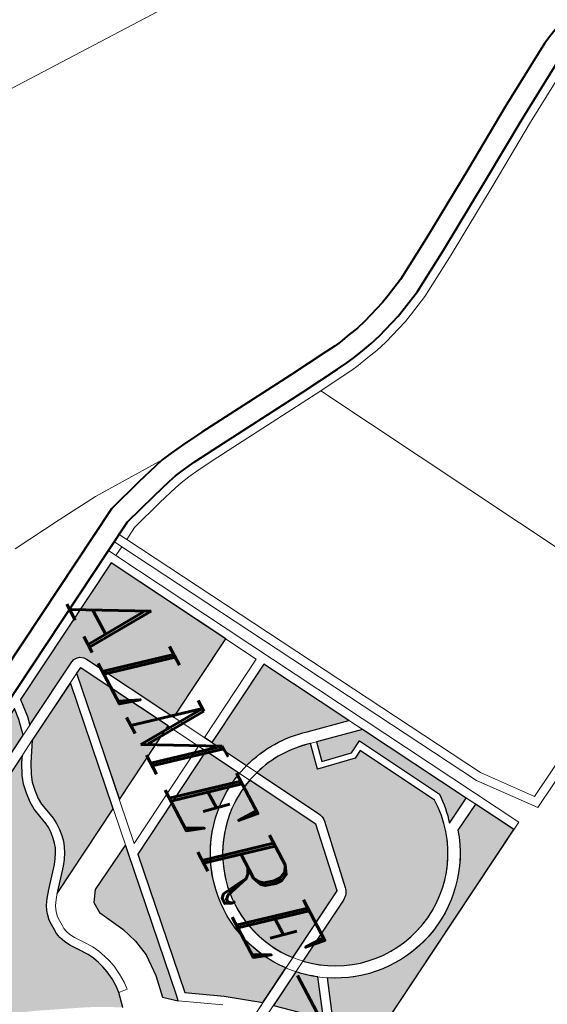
# Model space of a CAD drawing. Header units: metres. Extents: x 148691 to 149199, y 486355 to 486958.
# Tile 70 of 93: x 149116 to 149125, y 486534 to 486551. Entities that reach past the tile are written whole.
import ezdxf

# ---------------------------------------------------------------- set-up
doc = ezdxf.new("R2010")
doc.units = ezdxf.units.M
doc.header["$MEASUREMENT"] = 0
for name, color, linetype, lineweight in [('WVB-alg-onderhoek', 7, 'Continuous', 30), ('WVB-pen-brm-dik 018', 6, 'Continuous', 13), ('WVB-pen-dik 035', 1, 'Continuous', 40), ('WVB-raster-20%', 254, 'Continuous', 30), ('WVB-raster-60%', 253, 'Continuous', 30), ('WVB-tekst-dik 035', 1, 'Continuous', 40)]:
    doc.layers.add(name, color=color, linetype=linetype, lineweight=lineweight)
doc.styles.add('1 200   cursief   0.18', font='ITALICS.shx', dxfattribs={"height": 0.36})

# ---------------------------------------------------------------- blocks, each defined once
blk = doc.blocks.new('INZET')
at = {"layer": 'WVB-raster-20%', "ltscale": 0.5, "extrusion": (0, 0, -1)}
for points in [[(0.1370055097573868, -0.08241551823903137, 0.4902527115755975), (0.1346626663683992, -0.08863883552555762), (0.1332734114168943, -0.08915103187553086), (0.1327250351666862, -0.0886050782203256), (0.1321392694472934, -0.0880774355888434), (0.1361478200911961, -0.08074180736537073), (0.1364110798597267, -0.08088566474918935), (0.1375102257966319, -0.08148628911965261)], [(0.1383700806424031, -0.08240409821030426, 0.06831519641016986), (0.1373495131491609, -0.08255848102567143), (0.1378353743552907, -0.08166396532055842), (0.1415156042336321, -0.08367501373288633), (0.1418637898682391, -0.08524101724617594), (0.1411945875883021, -0.0853898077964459), (0.1409869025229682, -0.08437277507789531), (0.1412164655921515, -0.08395012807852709)], [(0.1396994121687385, -0.08630867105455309, 0.1709633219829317), (0.1393713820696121, -0.08625609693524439), (0.1370745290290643, -0.08667341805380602, 0.2265322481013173), (0.1367251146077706, -0.08692566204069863), (0.1355395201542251, -0.08909600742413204, -0.6680157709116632), (0.1382743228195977, -0.08263996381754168), (0.1409156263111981, -0.08407460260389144), (0.1407691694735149, -0.08434424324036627), (0.1410340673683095, -0.08564144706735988), (0.1419095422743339, -0.085446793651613), (0.1419126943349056, -0.08546097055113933, -0.136670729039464), (0.1418879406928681, -0.08749738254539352)], [(0.1422567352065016, -0.08769769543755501, 0.1420658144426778), (0.1423100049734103, -0.0853554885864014), (0.1419945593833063, -0.08393673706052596), (0.145014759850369, -0.08558711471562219), (0.1434926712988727, -0.0883676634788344), (0.1437557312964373, -0.08851188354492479)], [(0.1356039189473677, -0.08970820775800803, 0.5018418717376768), (0.1421363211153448, -0.08803058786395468), (0.1433293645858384, -0.08867859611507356), (0.141327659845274, -0.09232710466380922), (0.1364631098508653, -0.0931079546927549), (0.1357364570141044, -0.09199255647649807), (0.134931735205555, -0.09093869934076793)], [(0.1348338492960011, -0.08889546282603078, 0.04544727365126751), (0.135334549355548, -0.0894712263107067), (0.1346818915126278, -0.09066597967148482), (0.1335077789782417, -0.08938436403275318)]]:
    blk.add_hatch(color=256, dxfattribs=at).paths.add_polyline_path(points)
at = {"layer": 'WVB-raster-20%', "ltscale": 0.5}
for points in [[(-0.146869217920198, -0.0935224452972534), (-0.1471657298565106, -0.09345424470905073), (-0.147781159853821, -0.09339056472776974), (-0.1504275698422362, -0.0885449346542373), (-0.1463626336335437, -0.08632365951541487), (-0.1448418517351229, -0.08910181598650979), (-0.1479482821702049, -0.09078909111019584), (-0.1480337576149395, -0.09085014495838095), (-0.1481157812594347, -0.09097318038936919), (-0.1481315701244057, -0.09106791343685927), (-0.1481315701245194, -0.09116865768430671), (-0.148095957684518, -0.09127549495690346), (-0.1469238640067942, -0.09342312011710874)], [(-0.1417727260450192, -0.08783309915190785, 0.5117137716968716), (-0.1358045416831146, -0.08934095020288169), (-0.1358067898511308, -0.08933683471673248), (-0.1370974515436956, -0.0869741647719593), (-0.1394158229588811, -0.08655293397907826)], [(-0.1432447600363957, -0.0920193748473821), (-0.1476797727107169, -0.09130747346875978), (-0.1477737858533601, -0.0911352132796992), (-0.147781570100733, -0.09111186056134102), (-0.147781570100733, -0.09110283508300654), (-0.1477781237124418, -0.09109766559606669), (-0.1477623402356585, -0.09108639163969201), (-0.1446737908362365, -0.08940882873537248)], [(-0.1414210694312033, -0.09535088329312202), (-0.1414851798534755, -0.09530172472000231), (-0.1421401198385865, -0.09474087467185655), (-0.1423215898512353, -0.09461380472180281), (-0.1425264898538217, -0.09449352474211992), (-0.1426962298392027, -0.0944060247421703), (-0.1428814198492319, -0.09434429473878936), (-0.1430750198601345, -0.09430280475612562), (-0.1432923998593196, -0.0942756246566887), (-0.1435171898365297, -0.09426644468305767), (-0.1437321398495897, -0.09428514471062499), (-0.1440607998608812, -0.09435526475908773), (-0.1443314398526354, -0.09441210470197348), (-0.1445561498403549, -0.09441985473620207), (-0.1448554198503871, -0.09439153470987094), (-0.1451364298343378, -0.09433933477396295), (-0.1453748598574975, -0.09425732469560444), (-0.1457314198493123, -0.09407696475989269), (-0.1463828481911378, -0.09368038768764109), (-0.1466169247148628, -0.09325492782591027), (-0.1474980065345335, -0.09164052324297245), (-0.1430624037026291, -0.09235250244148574)], [(-0.1405722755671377, -0.09440333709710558), (-0.1409415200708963, -0.0941579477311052), (-0.1417986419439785, -0.09255535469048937), (-0.1415200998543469, -0.0926000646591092), (-0.1365106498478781, -0.09340415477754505), (-0.1363181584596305, -0.0934350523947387), (-0.1366683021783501, -0.093843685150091), (-0.1374257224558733, -0.0937042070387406), (-0.1381897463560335, -0.09367324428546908), (-0.1387691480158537, -0.09376497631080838), (-0.1393192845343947, -0.09395885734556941), (-0.1401860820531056, -0.09439031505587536)], [(-0.1436310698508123, -0.1009894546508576), (-0.1476065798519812, -0.09371022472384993), (-0.1472149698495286, -0.09375074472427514), (-0.1466753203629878, -0.09387487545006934), (-0.1446238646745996, -0.0976036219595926), (-0.1430021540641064, -0.1005791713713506), (-0.1429252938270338, -0.1007072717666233), (-0.1429981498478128, -0.1007287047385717), (-0.1434218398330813, -0.100895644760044)], [(-0.1391638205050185, -0.1005289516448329), (-0.1396445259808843, -0.1004982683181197), (-0.1398181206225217, -0.1004918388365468), (-0.1396982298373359, -0.09999186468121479), (-0.1402182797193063, -0.09989433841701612), (-0.1404769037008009, -0.09990609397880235), (-0.1408426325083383, -0.09992271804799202), (-0.1408093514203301, -0.1002222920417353), (-0.1411326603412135, -0.1002516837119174), (-0.1412112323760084, -0.1002626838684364), (-0.141246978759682, -0.09996476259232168), (-0.1415524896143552, -0.1000075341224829), (-0.1418640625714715, -0.1000554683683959), (-0.1421774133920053, -0.1001072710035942), (-0.1428028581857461, -0.1002134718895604), (-0.1443168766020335, -0.09743551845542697), (-0.1460923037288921, -0.0942084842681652), (-0.145877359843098, -0.09433934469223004), (-0.1454918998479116, -0.094534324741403), (-0.1452130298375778, -0.09463023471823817), (-0.1448970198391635, -0.09468893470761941), (-0.144565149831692, -0.09472033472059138), (-0.1442951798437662, -0.0947110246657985), (-0.143998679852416, -0.09464876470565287), (-0.1436876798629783, -0.09458240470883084), (-0.1435102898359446, -0.09456698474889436), (-0.1433171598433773, -0.09457486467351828), (-0.1431251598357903, -0.09459886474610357), (-0.1429605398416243, -0.09463415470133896), (-0.1428130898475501, -0.09468330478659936), (-0.1426712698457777, -0.09475640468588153), (-0.1424838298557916, -0.09486644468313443), (-0.1423241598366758, -0.09497823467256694), (-0.1416741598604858, -0.0955348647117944), (-0.1414304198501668, -0.09572175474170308), (-0.1412370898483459, -0.0958506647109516), (-0.141078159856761, -0.09592292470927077), (-0.1409194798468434, -0.09597581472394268), (-0.1407527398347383, -0.09600526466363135), (-0.1405844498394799, -0.09600993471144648), (-0.140381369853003, -0.0960055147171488), (-0.1402364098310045, -0.09599615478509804), (-0.1400605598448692, -0.09596196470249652), (-0.1398724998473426, -0.09588961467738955), (-0.1396791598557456, -0.09578347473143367), (-0.139421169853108, -0.09559979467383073), (-0.1391103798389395, -0.09538427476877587), (-0.138926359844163, -0.09529029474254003), (-0.1387113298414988, -0.09520913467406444), (-0.1385109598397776, -0.09514369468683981), (-0.1382998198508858, -0.09509190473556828), (-0.1380150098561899, -0.09505996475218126), (-0.1377314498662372, -0.09505186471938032), (-0.1374970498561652, -0.0950724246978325), (-0.1369891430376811, -0.09518841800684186), (-0.1372665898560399, -0.0956721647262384), (-0.1375540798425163, -0.09624153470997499), (-0.1379266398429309, -0.09708012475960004), (-0.1382694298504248, -0.09785723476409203), (-0.1384918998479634, -0.09844294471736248), (-0.138822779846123, -0.09940163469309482), (-0.1390738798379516, -0.100178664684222)]]:
    blk.add_hatch(color=256, dxfattribs=at).paths.add_polyline_path(points)
at = {"layer": 'WVB-pen-brm-dik 018'}
for p, q in [((-0.1661423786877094, -0.0337996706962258), (-0.1661423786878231, -0.09947578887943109)), ((-0.1569729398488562, -0.06911126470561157), (-0.1582152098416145, -0.06699616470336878)), ((-0.1582152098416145, -0.06699616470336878), (-0.1569729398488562, -0.06911126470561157)), ((-0.1591025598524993, -0.06745990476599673), (-0.1592541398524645, -0.06713121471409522)), ((-0.158481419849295, -0.06713528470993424), (-0.157231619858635, -0.06926319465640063)), ((-0.1578284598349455, -0.06962895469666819), (-0.1591025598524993, -0.06745990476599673)), ((-0.157231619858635, -0.06926319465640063), (-0.1559422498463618, -0.07136720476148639)), ((-0.155685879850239, -0.07121139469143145), (-0.1569729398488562, -0.06911126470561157)), ((-0.1569729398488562, -0.06911126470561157), (-0.155685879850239, -0.07121139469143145)), ((-0.1565404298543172, -0.07173076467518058), (-0.1578284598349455, -0.06962895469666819)), ((-0.1559422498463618, -0.07136720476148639), (-0.1545284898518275, -0.07371272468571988)), ((-0.1542698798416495, -0.07356063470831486), (-0.155685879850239, -0.07121139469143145)), ((-0.155685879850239, -0.07121139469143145), (-0.1542698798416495, -0.07356063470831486)), ((-0.155131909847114, -0.07406758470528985), (-0.1565404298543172, -0.07173076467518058)), ((-0.1403262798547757, -0.07309526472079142), (-0.1522673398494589, -0.07958874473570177)), ((-0.1522673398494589, -0.07958874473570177), (-0.1403262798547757, -0.07309526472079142)), ((-0.1534390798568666, -0.07500901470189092), (-0.1542698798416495, -0.07356063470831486)), ((-0.1542698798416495, -0.07356063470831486), (-0.1534390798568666, -0.07500901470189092)), ((-0.1545284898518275, -0.07371272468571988), (-0.1537065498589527, -0.07514565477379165)), ((-0.1543306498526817, -0.0754644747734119), (-0.155131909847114, -0.07406758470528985)), ((-0.1531387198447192, -0.07567481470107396), (-0.1534390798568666, -0.07500901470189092)), ((-0.1534390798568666, -0.07500901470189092), (-0.1531387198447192, -0.07567481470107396)), ((-0.1537065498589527, -0.07514565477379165), (-0.1534124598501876, -0.07579756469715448)), ((-0.1540511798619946, -0.07608398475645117), (-0.1543306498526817, -0.0754644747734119)), ((-0.1529969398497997, -0.07599287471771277), (-0.1531387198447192, -0.07567481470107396)), ((-0.1531387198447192, -0.07567481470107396), (-0.1529969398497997, -0.07599287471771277)), ((-0.1534124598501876, -0.07579756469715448), (-0.1532766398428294, -0.07610225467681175)), ((-0.1526941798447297, -0.07688775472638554), (-0.1529969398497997, -0.07599287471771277)), ((-0.1529969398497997, -0.07599287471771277), (-0.1526941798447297, -0.07688775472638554)), ((-0.1539292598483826, -0.07635747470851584), (-0.1540511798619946, -0.07608398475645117)), ((-0.1532766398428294, -0.07610225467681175), (-0.1529812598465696, -0.07697532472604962)), ((-0.1536510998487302, -0.07717964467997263), (-0.1539292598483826, -0.07635747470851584)), ((-0.1529812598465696, -0.07697532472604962), (-0.1528797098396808, -0.0773481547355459)), ((-0.1525875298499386, -0.07727932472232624), (-0.1526941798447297, -0.07688775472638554)), ((-0.1526941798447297, -0.07688775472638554), (-0.1525875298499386, -0.07727932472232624)), ((-0.1535614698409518, -0.07750875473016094), (-0.1536510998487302, -0.07717964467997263)), ((-0.1528797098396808, -0.0773481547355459), (-0.1528060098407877, -0.07771781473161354)), ((-0.152511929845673, -0.0776585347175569), (-0.1525875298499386, -0.07727932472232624)), ((-0.1525875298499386, -0.07727932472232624), (-0.152511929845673, -0.0776585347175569)), ((-0.1534922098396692, -0.07785613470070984), (-0.1535614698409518, -0.07750875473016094)), ((-0.1524266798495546, -0.07807678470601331), (-0.152511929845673, -0.0776585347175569)), ((-0.152511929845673, -0.0776585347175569), (-0.1524266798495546, -0.07807678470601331)), ((-0.1534127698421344, -0.07824592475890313), (-0.1534922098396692, -0.07785613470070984)), ((-0.1528060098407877, -0.07771781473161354), (-0.1527225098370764, -0.07812752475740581)), ((-0.1533841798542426, -0.07845068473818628), (-0.1534127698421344, -0.07824592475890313)), ((-0.1527225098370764, -0.07812752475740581), (-0.152688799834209, -0.07836898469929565)), ((-0.1523907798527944, -0.07833397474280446), (-0.1524266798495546, -0.07807678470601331)), ((-0.1524266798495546, -0.07807678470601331), (-0.1523907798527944, -0.07833397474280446)), ((-0.1523535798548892, -0.07872376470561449), (-0.1523907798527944, -0.07833397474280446)), ((-0.1523907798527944, -0.07833397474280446), (-0.1523535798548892, -0.07872376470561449)), ((-0.1533487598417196, -0.07882170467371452), (-0.1533841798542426, -0.07845068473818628)), ((-0.152688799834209, -0.07836898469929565), (-0.1526522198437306, -0.0787522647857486)), ((-0.1532076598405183, -0.08023710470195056), (-0.1533487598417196, -0.07882170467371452)), ((-0.1526522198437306, -0.0787522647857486), (-0.1525106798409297, -0.08017196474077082)), ((-0.1522673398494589, -0.07958874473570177), (-0.1523535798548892, -0.07872376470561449)), ((-0.1523535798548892, -0.07872376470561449), (-0.1522673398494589, -0.07958874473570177)), ((-0.15221197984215, -0.0801440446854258), (-0.1522673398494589, -0.07958874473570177)), ((-0.1522673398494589, -0.07958874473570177), (-0.15221197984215, -0.0801440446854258)), ((-0.1528979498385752, -0.08378661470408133), (-0.1532076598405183, -0.08023710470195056)), ((-0.1525106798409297, -0.08017196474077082), (-0.1522008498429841, -0.08372289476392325)), ((-0.1519020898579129, -0.08369558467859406), (-0.15221197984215, -0.0801440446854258)), ((-0.15221197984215, -0.0801440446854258), (-0.1519020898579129, -0.08369558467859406)), ((-0.1505713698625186, -0.08828163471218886), (-0.1362916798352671, -0.08047854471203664)), ((-0.1362916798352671, -0.08047854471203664), (-0.1505713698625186, -0.08828163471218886)), ((-0.1362916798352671, -0.08047854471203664), (-0.1319779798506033, -0.08837259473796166)), ((-0.1319779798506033, -0.08837259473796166), (-0.1362916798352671, -0.08047854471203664)), ((-0.145014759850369, -0.08558711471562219), (-0.1361478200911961, -0.08074180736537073)), ((-0.1364110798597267, -0.08088566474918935), (-0.145014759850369, -0.08558711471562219)), ((-0.1528235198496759, -0.0845655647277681), (-0.1528979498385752, -0.08378661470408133)), ((-0.1522008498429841, -0.08372289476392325), (-0.1521280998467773, -0.08448418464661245)), ((-0.1518300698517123, -0.08444931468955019), (-0.1519020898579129, -0.08369558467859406)), ((-0.1519020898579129, -0.08369558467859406), (-0.1518300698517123, -0.08444931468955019)), ((-0.1527599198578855, -0.08502443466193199), (-0.1528235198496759, -0.0845655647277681)), ((-0.1521280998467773, -0.08448418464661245), (-0.1520681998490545, -0.08491647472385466)), ((-0.1517717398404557, -0.08487020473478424), (-0.1518300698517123, -0.08444931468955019)), ((-0.1518300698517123, -0.08444931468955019), (-0.1517717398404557, -0.08487020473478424)), ((-0.1520681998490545, -0.08491647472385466), (-0.1520094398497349, -0.08525485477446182)), ((-0.151715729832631, -0.08519277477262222), (-0.1517717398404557, -0.08487020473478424)), ((-0.1517717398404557, -0.08487020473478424), (-0.151715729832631, -0.08519277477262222)), ((-0.1526947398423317, -0.08539981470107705), (-0.1527599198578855, -0.08502443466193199)), ((-0.1520094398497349, -0.08525485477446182), (-0.1519441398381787, -0.08551641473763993)), ((-0.1516530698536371, -0.08544374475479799), (-0.151715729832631, -0.08519277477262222)), ((-0.151715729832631, -0.08519277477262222), (-0.1516530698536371, -0.08544374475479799)), ((-0.1526503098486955, -0.08796402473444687), (-0.1526947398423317, -0.08539981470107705)), ((-0.1526192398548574, -0.08570145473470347), (-0.1526947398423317, -0.08539981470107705)), ((-0.1526947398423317, -0.08539981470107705), (-0.1526503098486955, -0.08796402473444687)), ((-0.1519441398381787, -0.08551641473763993), (-0.151750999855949, -0.0862215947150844)), ((-0.1516530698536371, -0.08544374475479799), (-0.1514627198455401, -0.08613847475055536)), ((-0.1514627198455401, -0.08613847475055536), (-0.1516530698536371, -0.08544374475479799)), ((-0.145014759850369, -0.08558711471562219), (-0.1434926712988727, -0.0883676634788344)), ((-0.1434926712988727, -0.0883676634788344), (-0.145014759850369, -0.08558711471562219)), ((-0.1524207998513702, -0.08642499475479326), (-0.1526192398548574, -0.08570145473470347)), ((-0.1452780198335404, -0.08573097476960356), (-0.1504275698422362, -0.0885449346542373)), ((-0.1504275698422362, -0.0885449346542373), (-0.1452780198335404, -0.08573097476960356)), ((-0.1452780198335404, -0.08573097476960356), (-0.1437557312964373, -0.08851188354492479)), ((-0.151750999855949, -0.0862215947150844), (-0.1513911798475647, -0.08740643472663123)), ((-0.1514627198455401, -0.08613847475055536), (-0.1511131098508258, -0.08728970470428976)), ((-0.1511131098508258, -0.08728970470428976), (-0.1514627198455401, -0.08613847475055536)), ((-0.1479482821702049, -0.09078909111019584), (-0.1396994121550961, -0.08630867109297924)), ((-0.1520400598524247, -0.08767869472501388), (-0.1524207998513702, -0.08642499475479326)), ((-0.1394158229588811, -0.08655293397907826), (-0.1477623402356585, -0.09108639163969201)), ((-0.1463626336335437, -0.08632365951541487), (-0.1448418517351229, -0.08910181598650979)), ((-0.1370974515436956, -0.0869741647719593), (-0.1345846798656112, -0.09157401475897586)), ((-0.1343421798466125, -0.09128785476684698), (-0.1367251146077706, -0.08692566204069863)), ((-0.1511131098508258, -0.08728970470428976), (-0.1508854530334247, -0.08770654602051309)), ((-0.1508854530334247, -0.08770654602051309), (-0.1511131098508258, -0.08728970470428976)), ((-0.1513911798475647, -0.08740643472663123), (-0.1508355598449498, -0.0884237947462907)), ((-0.1525323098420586, -0.0894159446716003), (-0.1526503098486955, -0.08796402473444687)), ((-0.1526503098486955, -0.08796402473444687), (-0.1525323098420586, -0.0894159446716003)), ((-0.1473450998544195, -0.09627525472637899), (-0.1520400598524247, -0.08767869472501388)), ((-0.1507416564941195, -0.08796983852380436), (-0.1505713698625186, -0.08828163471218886)), ((-0.1505713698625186, -0.08828163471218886), (-0.1507416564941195, -0.08796983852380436)), ((-0.1508355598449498, -0.0884237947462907), (-0.1505713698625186, -0.08828163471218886)), ((-0.1505713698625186, -0.08828163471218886), (-0.1508355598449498, -0.0884237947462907)), ((-0.1508355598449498, -0.0884237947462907), (-0.1431547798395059, -0.1024874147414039)), ((-0.1504275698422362, -0.0885449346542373), (-0.147781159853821, -0.09339056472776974)), ((-0.147781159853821, -0.09339056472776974), (-0.1504275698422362, -0.0885449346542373)), ((-0.1434926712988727, -0.0883676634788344), (-0.1437557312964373, -0.08851188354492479)), ((-0.1437557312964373, -0.08851188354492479), (-0.1434926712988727, -0.0883676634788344)), ((-0.1435929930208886, -0.088821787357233), (-0.1417029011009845, -0.09226687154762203)), ((-0.1417029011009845, -0.09226687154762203), (-0.1435929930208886, -0.088821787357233)), ((-0.1435923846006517, -0.08882289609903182), (-0.1435929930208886, -0.088821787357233)), ((-0.1435923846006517, -0.08882289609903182), (-0.1433293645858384, -0.08867859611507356)), ((-0.1433293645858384, -0.08867859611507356), (-0.1435923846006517, -0.08882289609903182)), ((-0.141327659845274, -0.09232710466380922), (-0.1433293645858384, -0.08867859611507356)), ((-0.1433293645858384, -0.08867859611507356), (-0.141327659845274, -0.09232710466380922)), ((-0.1355267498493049, -0.08911938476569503), (-0.1343421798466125, -0.09128785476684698)), ((-0.1523591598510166, -0.09118220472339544), (-0.1525323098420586, -0.0894159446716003)), ((-0.1525323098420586, -0.0894159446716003), (-0.1523591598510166, -0.09118220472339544)), ((-0.1446737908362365, -0.08940882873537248), (-0.1432447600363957, -0.0920193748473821)), ((-0.1345846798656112, -0.09157401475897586), (-0.1358067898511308, -0.08933683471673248)), ((-0.1481157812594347, -0.09097318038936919), (-0.1480337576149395, -0.09085014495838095)), ((-0.1480337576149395, -0.09085014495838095), (-0.1479482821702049, -0.09078909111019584)), ((-0.1481315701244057, -0.09106791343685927), (-0.1481157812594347, -0.09097318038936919)), ((-0.1481315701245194, -0.09116865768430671), (-0.1481315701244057, -0.09106791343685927)), ((-0.148095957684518, -0.09127549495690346), (-0.1481315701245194, -0.09116865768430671)), ((-0.1469238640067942, -0.09342312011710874), (-0.148095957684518, -0.09127549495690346)), ((-0.1477781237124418, -0.09109766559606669), (-0.147781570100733, -0.09110283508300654)), ((-0.147781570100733, -0.09110283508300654), (-0.147781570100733, -0.09111186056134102)), ((-0.147781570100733, -0.09111186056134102), (-0.1477737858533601, -0.0911352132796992)), ((-0.1477623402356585, -0.09108639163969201), (-0.1477781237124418, -0.09109766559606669)), ((-0.1477737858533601, -0.0911352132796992), (-0.1466169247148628, -0.09325492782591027)), ((-0.1417029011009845, -0.09226687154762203), (-0.1476797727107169, -0.09130747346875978)), ((-0.1474980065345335, -0.09164052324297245), (-0.1365106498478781, -0.09340415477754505)), ((-0.1430624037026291, -0.09235250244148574), (-0.1414151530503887, -0.09536169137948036)), ((-0.1363181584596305, -0.0934350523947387), (-0.1415200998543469, -0.0926000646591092)), ((-0.1364631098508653, -0.0931079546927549), (-0.141327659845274, -0.09232710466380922)), ((-0.141327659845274, -0.09232710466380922), (-0.1364631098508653, -0.0931079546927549)), ((-0.1466169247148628, -0.09325492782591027), (-0.1463828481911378, -0.09368038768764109)), ((-0.147781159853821, -0.09339056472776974), (-0.1471657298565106, -0.09345424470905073)), ((-0.1471657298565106, -0.09345424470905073), (-0.147781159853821, -0.09339056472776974)), ((-0.1471657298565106, -0.09345424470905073), (-0.146869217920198, -0.0935224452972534)), ((-0.146869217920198, -0.0935224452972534), (-0.1471657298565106, -0.09345424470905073)), ((-0.146869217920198, -0.0935224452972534), (-0.1469238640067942, -0.09342312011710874)), ((-0.1466753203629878, -0.09387487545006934), (-0.146869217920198, -0.0935224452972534)), ((-0.1472149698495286, -0.09375074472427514), (-0.1466753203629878, -0.09387487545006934)), ((-0.1466753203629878, -0.09387487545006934), (-0.1472149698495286, -0.09375074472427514)), ((-0.1446238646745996, -0.0976036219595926), (-0.1466753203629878, -0.09387487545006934)), ((-0.1463828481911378, -0.09368038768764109), (-0.1457314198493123, -0.09407696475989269)), ((-0.1457314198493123, -0.09407696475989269), (-0.1463828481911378, -0.09368038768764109)), ((-0.1463828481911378, -0.09368038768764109), (-0.1460923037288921, -0.0942084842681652)), ((-0.145877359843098, -0.09433934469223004), (-0.1460923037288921, -0.0942084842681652)), ((-0.1460923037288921, -0.0942084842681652), (-0.1443168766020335, -0.09743551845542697)), ((-0.1460923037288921, -0.0942084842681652), (-0.145877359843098, -0.09433934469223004)), ((-0.1457314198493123, -0.09407696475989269), (-0.1453748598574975, -0.09425732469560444)), ((-0.1453748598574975, -0.09425732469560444), (-0.1457314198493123, -0.09407696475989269)), ((-0.1453748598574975, -0.09425732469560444), (-0.1451364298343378, -0.09433933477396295)), ((-0.1451364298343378, -0.09433933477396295), (-0.1453748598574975, -0.09425732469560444)), ((-0.1437321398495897, -0.09428514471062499), (-0.1435171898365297, -0.09426644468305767)), ((-0.1435171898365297, -0.09426644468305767), (-0.1437321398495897, -0.09428514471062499)), ((-0.1435171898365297, -0.09426644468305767), (-0.1432923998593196, -0.0942756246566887)), ((-0.1432923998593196, -0.0942756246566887), (-0.1435171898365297, -0.09426644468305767)), ((-0.1432923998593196, -0.0942756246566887), (-0.1430750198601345, -0.09430280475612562)), ((-0.1430750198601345, -0.09430280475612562), (-0.1432923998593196, -0.0942756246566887)), ((-0.1454918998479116, -0.094534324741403), (-0.145877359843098, -0.09433934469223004)), ((-0.145877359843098, -0.09433934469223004), (-0.1454918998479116, -0.094534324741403)), ((-0.1452130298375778, -0.09463023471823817), (-0.1454918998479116, -0.094534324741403)), ((-0.1454918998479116, -0.094534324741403), (-0.1452130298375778, -0.09463023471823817)), ((-0.1451364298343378, -0.09433933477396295), (-0.1448554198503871, -0.09439153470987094)), ((-0.1448554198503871, -0.09439153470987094), (-0.1451364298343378, -0.09433933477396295)), ((-0.1448554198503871, -0.09439153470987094), (-0.1445561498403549, -0.09441985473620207)), ((-0.1445561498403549, -0.09441985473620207), (-0.1448554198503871, -0.09439153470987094)), ((-0.1445561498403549, -0.09441985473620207), (-0.1443314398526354, -0.09441210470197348)), ((-0.1443314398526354, -0.09441210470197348), (-0.1445561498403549, -0.09441985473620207)), ((-0.1443314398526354, -0.09441210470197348), (-0.1440607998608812, -0.09435526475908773)), ((-0.1440607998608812, -0.09435526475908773), (-0.1443314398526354, -0.09441210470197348)), ((-0.1440607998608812, -0.09435526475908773), (-0.1437321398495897, -0.09428514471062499)), ((-0.1437321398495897, -0.09428514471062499), (-0.1440607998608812, -0.09435526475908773)), ((-0.1436876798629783, -0.09458240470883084), (-0.143998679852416, -0.09464876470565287)), ((-0.143998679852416, -0.09464876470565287), (-0.1436876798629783, -0.09458240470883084)), ((-0.1435102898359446, -0.09456698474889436), (-0.1436876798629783, -0.09458240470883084)), ((-0.1436876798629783, -0.09458240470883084), (-0.1435102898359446, -0.09456698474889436)), ((-0.1433171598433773, -0.09457486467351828), (-0.1435102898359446, -0.09456698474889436)), ((-0.1435102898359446, -0.09456698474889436), (-0.1433171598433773, -0.09457486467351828)), ((-0.1431251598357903, -0.09459886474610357), (-0.1433171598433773, -0.09457486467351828)), ((-0.1433171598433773, -0.09457486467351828), (-0.1431251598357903, -0.09459886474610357)), ((-0.1429605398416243, -0.09463415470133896), (-0.1431251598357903, -0.09459886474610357)), ((-0.1431251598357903, -0.09459886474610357), (-0.1429605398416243, -0.09463415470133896)), ((-0.1430750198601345, -0.09430280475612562), (-0.1428814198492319, -0.09434429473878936)), ((-0.1428814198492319, -0.09434429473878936), (-0.1430750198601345, -0.09430280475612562)), ((-0.1428814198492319, -0.09434429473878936), (-0.1426962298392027, -0.0944060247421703)), ((-0.1426962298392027, -0.0944060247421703), (-0.1428814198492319, -0.09434429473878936)), ((-0.1426962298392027, -0.0944060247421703), (-0.1425264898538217, -0.09449352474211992)), ((-0.1425264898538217, -0.09449352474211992), (-0.1426962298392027, -0.0944060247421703)), ((-0.1425264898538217, -0.09449352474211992), (-0.1423215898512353, -0.09461380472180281)), ((-0.1423215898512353, -0.09461380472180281), (-0.1425264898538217, -0.09449352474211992)), ((-0.1448970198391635, -0.09468893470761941), (-0.1452130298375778, -0.09463023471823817)), ((-0.1452130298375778, -0.09463023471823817), (-0.1448970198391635, -0.09468893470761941)), ((-0.144565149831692, -0.09472033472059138), (-0.1448970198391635, -0.09468893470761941)), ((-0.1448970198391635, -0.09468893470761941), (-0.144565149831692, -0.09472033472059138)), ((-0.1442951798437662, -0.0947110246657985), (-0.144565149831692, -0.09472033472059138)), ((-0.144565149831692, -0.09472033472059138), (-0.1442951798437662, -0.0947110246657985)), ((-0.143998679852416, -0.09464876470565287), (-0.1442951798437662, -0.0947110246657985)), ((-0.1442951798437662, -0.0947110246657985), (-0.143998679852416, -0.09464876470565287)), ((-0.1428130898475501, -0.09468330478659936), (-0.1429605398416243, -0.09463415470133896)), ((-0.1429605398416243, -0.09463415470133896), (-0.1428130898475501, -0.09468330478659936)), ((-0.1426712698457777, -0.09475640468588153), (-0.1428130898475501, -0.09468330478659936)), ((-0.1428130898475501, -0.09468330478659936), (-0.1426712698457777, -0.09475640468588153)), ((-0.1424838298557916, -0.09486644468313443), (-0.1426712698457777, -0.09475640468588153)), ((-0.1426712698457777, -0.09475640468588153), (-0.1424838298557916, -0.09486644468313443)), ((-0.1423241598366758, -0.09497823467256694), (-0.1424838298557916, -0.09486644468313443)), ((-0.1424838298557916, -0.09486644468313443), (-0.1423241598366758, -0.09497823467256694)), ((-0.1423215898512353, -0.09461380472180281), (-0.1421401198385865, -0.09474087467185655)), ((-0.1421401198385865, -0.09474087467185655), (-0.1423215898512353, -0.09461380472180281)), ((-0.1421401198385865, -0.09474087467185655), (-0.1414851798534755, -0.09530172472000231)), ((-0.1414851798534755, -0.09530172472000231), (-0.1421401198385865, -0.09474087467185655)), ((-0.1390479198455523, -0.09501551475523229), (-0.1388109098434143, -0.09492607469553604)), ((-0.1388109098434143, -0.09492607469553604), (-0.1390479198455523, -0.09501551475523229)), ((-0.1388109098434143, -0.09492607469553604), (-0.1385933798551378, -0.09485501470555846)), ((-0.1385933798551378, -0.09485501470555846), (-0.1388109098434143, -0.09492607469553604)), ((-0.1385933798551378, -0.09485501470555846), (-0.138352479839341, -0.09479592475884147)), ((-0.138352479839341, -0.09479592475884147), (-0.1385933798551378, -0.09485501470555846)), ((-0.138352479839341, -0.09479592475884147), (-0.1380360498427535, -0.09476044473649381)), ((-0.1380360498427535, -0.09476044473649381), (-0.138352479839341, -0.09479592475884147)), ((-0.1380360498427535, -0.09476044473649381), (-0.1377225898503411, -0.09475148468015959)), ((-0.1377225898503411, -0.09475148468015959), (-0.1380360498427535, -0.09476044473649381)), ((-0.1377225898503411, -0.09475148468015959), (-0.1374708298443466, -0.09477356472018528)), ((-0.1374708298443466, -0.09477356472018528), (-0.1377225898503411, -0.09475148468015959)), ((-0.1374708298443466, -0.09477356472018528), (-0.1374970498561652, -0.0950724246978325)), ((-0.1374970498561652, -0.0950724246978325), (-0.1374708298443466, -0.09477356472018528)), ((-0.1416741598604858, -0.0955348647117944), (-0.1423241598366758, -0.09497823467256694)), ((-0.1423241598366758, -0.09497823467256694), (-0.1416741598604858, -0.0955348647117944)), ((-0.1395936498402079, -0.09535433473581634), (-0.1392647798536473, -0.09512627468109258)), ((-0.1392647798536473, -0.09512627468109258), (-0.1395936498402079, -0.09535433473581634)), ((-0.1392647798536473, -0.09512627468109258), (-0.1390479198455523, -0.09501551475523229)), ((-0.1390479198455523, -0.09501551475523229), (-0.1392647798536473, -0.09512627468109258)), ((-0.1387113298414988, -0.09520913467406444), (-0.138926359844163, -0.09529029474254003)), ((-0.138926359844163, -0.09529029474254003), (-0.1387113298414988, -0.09520913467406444)), ((-0.1385109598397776, -0.09514369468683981), (-0.1387113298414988, -0.09520913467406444)), ((-0.1387113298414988, -0.09520913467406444), (-0.1385109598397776, -0.09514369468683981)), ((-0.1382998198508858, -0.09509190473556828), (-0.1385109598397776, -0.09514369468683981)), ((-0.1385109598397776, -0.09514369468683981), (-0.1382998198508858, -0.09509190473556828)), ((-0.1380150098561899, -0.09505996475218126), (-0.1382998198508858, -0.09509190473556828)), ((-0.1382998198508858, -0.09509190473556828), (-0.1380150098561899, -0.09505996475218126)), ((-0.1377314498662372, -0.09505186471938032), (-0.1380150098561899, -0.09505996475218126)), ((-0.1380150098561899, -0.09505996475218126), (-0.1377314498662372, -0.09505186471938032)), ((-0.1374970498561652, -0.0950724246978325), (-0.1377314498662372, -0.09505186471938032)), ((-0.1377314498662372, -0.09505186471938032), (-0.1374970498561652, -0.0950724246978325)), ((-0.1414304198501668, -0.09572175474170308), (-0.1416741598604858, -0.0955348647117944)), ((-0.1416741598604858, -0.0955348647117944), (-0.1414304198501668, -0.09572175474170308)), ((-0.1414851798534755, -0.09530172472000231), (-0.1412557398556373, -0.09547765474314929)), ((-0.1412557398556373, -0.09547765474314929), (-0.1414851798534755, -0.09530172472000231)), ((-0.1412557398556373, -0.09547765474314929), (-0.1410908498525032, -0.09558760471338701)), ((-0.1410908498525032, -0.09558760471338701), (-0.1412557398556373, -0.09547765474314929)), ((-0.1410908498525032, -0.09558760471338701), (-0.1409683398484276, -0.09564330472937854)), ((-0.1409683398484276, -0.09564330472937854), (-0.1410908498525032, -0.09558760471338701)), ((-0.1399991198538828, -0.09561689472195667), (-0.1398388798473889, -0.09552893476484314)), ((-0.1398388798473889, -0.09552893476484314), (-0.1399991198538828, -0.09561689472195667)), ((-0.1398388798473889, -0.09552893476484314), (-0.1395936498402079, -0.09535433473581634)), ((-0.1395936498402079, -0.09535433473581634), (-0.1398388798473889, -0.09552893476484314)), ((-0.139421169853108, -0.09559979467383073), (-0.1396791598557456, -0.09578347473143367)), ((-0.1396791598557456, -0.09578347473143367), (-0.139421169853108, -0.09559979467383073)), ((-0.1391103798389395, -0.09538427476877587), (-0.139421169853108, -0.09559979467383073)), ((-0.139421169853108, -0.09559979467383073), (-0.1391103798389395, -0.09538427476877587)), ((-0.138926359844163, -0.09529029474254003), (-0.1391103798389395, -0.09538427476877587)), ((-0.1391103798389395, -0.09538427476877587), (-0.138926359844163, -0.09529029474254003)), ((-0.1412370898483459, -0.0958506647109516), (-0.1414304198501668, -0.09572175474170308)), ((-0.1414304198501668, -0.09572175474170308), (-0.1412370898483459, -0.0958506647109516)), ((-0.141078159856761, -0.09592292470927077), (-0.1412370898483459, -0.0958506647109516)), ((-0.1412370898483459, -0.0958506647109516), (-0.141078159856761, -0.09592292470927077)), ((-0.1409194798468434, -0.09597581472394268), (-0.141078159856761, -0.09592292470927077)), ((-0.141078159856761, -0.09592292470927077), (-0.1409194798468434, -0.09597581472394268)), ((-0.1409683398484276, -0.09564330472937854), (-0.1408455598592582, -0.09568423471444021)), ((-0.1408455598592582, -0.09568423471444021), (-0.1409683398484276, -0.09564330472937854)), ((-0.1408455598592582, -0.09568423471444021), (-0.1407223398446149, -0.095705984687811)), ((-0.1407223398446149, -0.095705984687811), (-0.1408455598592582, -0.09568423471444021)), ((-0.1407223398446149, -0.095705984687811), (-0.1405835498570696, -0.09570983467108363)), ((-0.1405835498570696, -0.09570983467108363), (-0.1407223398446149, -0.095705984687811)), ((-0.1405835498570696, -0.09570983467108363), (-0.1403943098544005, -0.09570573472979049)), ((-0.1403943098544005, -0.09570573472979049), (-0.1405835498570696, -0.09570983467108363)), ((-0.1403943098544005, -0.09570573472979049), (-0.1402748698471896, -0.09569801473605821)), ((-0.1402748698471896, -0.09569801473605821), (-0.1403943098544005, -0.09570573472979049)), ((-0.1402748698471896, -0.09569801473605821), (-0.1401436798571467, -0.0956725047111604)), ((-0.1401436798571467, -0.0956725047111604), (-0.1402748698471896, -0.09569801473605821)), ((-0.1401436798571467, -0.0956725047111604), (-0.1399991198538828, -0.09561689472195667)), ((-0.1399991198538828, -0.09561689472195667), (-0.1401436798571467, -0.0956725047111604)), ((-0.1398724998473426, -0.09588961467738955), (-0.1400605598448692, -0.09596196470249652)), ((-0.1400605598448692, -0.09596196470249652), (-0.1398724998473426, -0.09588961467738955)), ((-0.1396791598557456, -0.09578347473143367), (-0.1398724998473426, -0.09588961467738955)), ((-0.1398724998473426, -0.09588961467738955), (-0.1396791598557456, -0.09578347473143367)), ((-0.1407527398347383, -0.09600526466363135), (-0.1409194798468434, -0.09597581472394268)), ((-0.1409194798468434, -0.09597581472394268), (-0.1407527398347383, -0.09600526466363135)), ((-0.1405844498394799, -0.09600993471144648), (-0.1407527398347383, -0.09600526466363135)), ((-0.1407527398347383, -0.09600526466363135), (-0.1405844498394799, -0.09600993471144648)), ((-0.140381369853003, -0.0960055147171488), (-0.1405844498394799, -0.09600993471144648)), ((-0.1405844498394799, -0.09600993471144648), (-0.140381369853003, -0.0960055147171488)), ((-0.1402364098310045, -0.09599615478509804), (-0.140381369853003, -0.0960055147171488)), ((-0.140381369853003, -0.0960055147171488), (-0.1402364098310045, -0.09599615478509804)), ((-0.1400605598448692, -0.09596196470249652), (-0.1402364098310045, -0.09599615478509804)), ((-0.1402364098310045, -0.09599615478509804), (-0.1400605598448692, -0.09596196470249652))]:
    blk.add_line(p, q, dxfattribs=at)
at = {"layer": 'WVB-pen-brm-dik 018', "ltscale": 0.5}
for p, q in [((-0.1379040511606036, -0.07758444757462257), (-0.1368095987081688, -0.07959943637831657)), ((-0.1374972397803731, -0.07770488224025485), (-0.1364256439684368, -0.07967778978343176)), ((-0.1368095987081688, -0.07959943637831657), (-0.1383668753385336, -0.08083474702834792)), ((-0.1364256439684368, -0.07967778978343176), (-0.1382002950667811, -0.08108553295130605)), ((-0.1383668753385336, -0.08083474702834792), (-0.1508854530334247, -0.08770654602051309)), ((-0.1382002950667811, -0.08108553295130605), (-0.1507416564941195, -0.08796983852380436)), ((-0.1373495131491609, -0.08255848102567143), (-0.1378358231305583, -0.08166313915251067)), ((-0.1370055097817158, -0.08241551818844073), (-0.1375102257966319, -0.08148628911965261)), ((-0.1383700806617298, -0.08240409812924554), (-0.1412164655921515, -0.08395012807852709)), ((-0.1382743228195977, -0.08263996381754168), (-0.1409156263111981, -0.08407460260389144)), ((-0.1423100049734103, -0.0853554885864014), (-0.1419945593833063, -0.08393673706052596)), ((-0.1419126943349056, -0.08546097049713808), (-0.1415156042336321, -0.08367501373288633)), ((-0.1412164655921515, -0.08395012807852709), (-0.1409869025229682, -0.08437277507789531)), ((-0.1409156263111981, -0.08407460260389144), (-0.1407691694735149, -0.08434424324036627)), ((-0.1409869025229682, -0.08437277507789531), (-0.1411945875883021, -0.0853898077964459)), ((-0.1407691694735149, -0.08434424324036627), (-0.1410340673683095, -0.08564144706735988)), ((-0.1411945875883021, -0.0853898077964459), (-0.1418637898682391, -0.08524101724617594)), ((-0.1410340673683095, -0.08564144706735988), (-0.1419095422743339, -0.085446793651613)), ((-0.1393713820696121, -0.08625609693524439), (-0.1370745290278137, -0.08667341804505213)), ((-0.1394158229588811, -0.08655293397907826), (-0.1370974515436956, -0.0869741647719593)), ((-0.1508854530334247, -0.08770654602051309), (-0.1511484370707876, -0.08785090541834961)), ((-0.1507416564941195, -0.08796983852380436), (-0.1510040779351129, -0.08811388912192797)), ((-0.1335077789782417, -0.08938436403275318), (-0.1348338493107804, -0.088895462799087)), ((-0.1329846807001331, -0.08925748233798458), (-0.1346626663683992, -0.08863883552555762)), ((-0.1357364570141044, -0.09199255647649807), (-0.134931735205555, -0.09093869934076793)), ((-0.1364631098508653, -0.0931079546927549), (-0.1357364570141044, -0.09199255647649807)), ((-0.1363181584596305, -0.0934350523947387), (-0.1354912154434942, -0.09216571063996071)), ((-0.1409415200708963, -0.0941579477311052), (-0.1417986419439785, -0.09255535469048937)), ((-0.1363181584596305, -0.0934350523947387), (-0.1366683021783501, -0.093843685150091)), ((-0.1387691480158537, -0.09376497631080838), (-0.1393192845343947, -0.09395885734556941)), ((-0.1381897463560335, -0.09367324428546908), (-0.1387691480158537, -0.09376497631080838)), ((-0.1374257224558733, -0.0937042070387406), (-0.1381897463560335, -0.09367324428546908)), ((-0.1366683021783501, -0.093843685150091), (-0.1374257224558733, -0.0937042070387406)), ((-0.1405722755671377, -0.09440333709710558), (-0.1409415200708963, -0.0941579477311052)), ((-0.1393192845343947, -0.09395885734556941), (-0.1401860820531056, -0.09439031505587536)), ((-0.1401860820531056, -0.09439031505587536), (-0.1405722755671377, -0.09440333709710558)), ((-0.1374970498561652, -0.0950724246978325), (-0.1369891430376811, -0.09518841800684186))]:
    blk.add_line(p, q, dxfattribs=at)
for centre, radius, start, end in [((-0.1382448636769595, -0.08643474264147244), 0.00420596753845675, 165.1315473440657, 72.86251403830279), ((-0.1382448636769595, -0.08643474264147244), 0.003794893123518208, 165.1315473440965, 90.44478218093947), ((-0.1384221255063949, -0.08619863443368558), 0.003794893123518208, 73.58179409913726, 89.21419538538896)]:
    blk.add_arc(centre, radius, start, end, dxfattribs=at)
at = {"layer": 'WVB-pen-brm-dik 018', "ltscale": 0.5, "extrusion": (0, 0, -1)}
for centre, start, end in [((0.139460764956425, -0.08674804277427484), 61.49115478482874, 100.2978777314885), ((0.1371639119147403, -0.08716536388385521), 100.2978777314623, 151.3535460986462)]:
    blk.add_arc(centre, 0.0004999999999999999, start, end, dxfattribs=at)
at = {"layer": 'WVB-pen-brm-dik 018', "ltscale": 0.5}
blk.add_point((-0.1437557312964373, -0.08851188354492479), dxfattribs=at)
at = {"layer": 'WVB-pen-dik 035', "flags": 128}
for points in [[(-0.1577062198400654, -0.05929698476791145), (-0.1581008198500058, -0.05971655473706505), (-0.1584803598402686, -0.06014716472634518), (-0.1587582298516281, -0.0605513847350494), (-0.1590843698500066, -0.06109921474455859), (-0.1593995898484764, -0.06173150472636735), (-0.1595889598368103, -0.06225419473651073), (-0.1597059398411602, -0.06268671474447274), (-0.1598202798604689, -0.06332062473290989), (-0.1598704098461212, -0.06382058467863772), (-0.1598919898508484, -0.06429515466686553), (-0.1598772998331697, -0.06467276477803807), (-0.159820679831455, -0.06520080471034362), (-0.1597552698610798, -0.06561665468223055), (-0.1596673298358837, -0.06595783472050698), (-0.159548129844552, -0.06635222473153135), (-0.1594261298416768, -0.06672809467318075), (-0.1592541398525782, -0.06713121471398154), (-0.1591025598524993, -0.06745990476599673), (-0.1578284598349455, -0.06962895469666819)], [(-0.157231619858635, -0.06926319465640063), (-0.158481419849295, -0.06713528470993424), (-0.1586142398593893, -0.06684723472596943), (-0.1587699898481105, -0.06648219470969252), (-0.1588801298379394, -0.06614288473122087), (-0.1589930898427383, -0.06576913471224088), (-0.1590690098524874, -0.0654745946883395), (-0.1591264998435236, -0.0651090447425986), (-0.1591787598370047, -0.06462178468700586), (-0.15919136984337, -0.06429745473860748), (-0.1591719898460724, -0.06387144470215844), (-0.1591265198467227, -0.06341782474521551), (-0.159022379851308, -0.06284051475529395), (-0.1589208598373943, -0.06246515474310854), (-0.1587551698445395, -0.06200778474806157), (-0.1584695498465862, -0.06143487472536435), (-0.1581684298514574, -0.06092910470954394), (-0.1579273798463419, -0.06057842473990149), (-0.1575831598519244, -0.06018789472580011), (-0.1572126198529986, -0.05979389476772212)], [(-0.1526522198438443, -0.0787522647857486), (-0.152688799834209, -0.07836898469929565), (-0.1527225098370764, -0.07812752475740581), (-0.1528060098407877, -0.07771781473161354), (-0.1528797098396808, -0.07734815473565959), (-0.1529812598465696, -0.07697532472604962), (-0.1532766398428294, -0.07610225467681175), (-0.1534124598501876, -0.07579756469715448), (-0.1537065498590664, -0.07514565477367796), (-0.1545284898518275, -0.07371272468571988), (-0.1559422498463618, -0.07136720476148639), (-0.157231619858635, -0.06926319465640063)], [(-0.1578284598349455, -0.06962895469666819), (-0.1565404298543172, -0.07173076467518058), (-0.155131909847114, -0.07406758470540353), (-0.1543306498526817, -0.0754644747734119), (-0.1540511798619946, -0.07608398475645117), (-0.1539292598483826, -0.07635747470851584), (-0.1536510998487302, -0.07717964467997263), (-0.1535614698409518, -0.07750875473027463), (-0.1534922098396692, -0.07785613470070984), (-0.1534127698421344, -0.07824592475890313), (-0.1533841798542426, -0.07845068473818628), (-0.1533487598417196, -0.07882170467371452)], [(-0.1533487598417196, -0.07882170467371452), (-0.1532076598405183, -0.08023710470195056), (-0.1528979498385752, -0.08378661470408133), (-0.1528235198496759, -0.0845655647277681), (-0.1527599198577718, -0.0850244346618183), (-0.1526947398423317, -0.08539981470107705)], [(-0.1519441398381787, -0.08551641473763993), (-0.1520094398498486, -0.08525485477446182), (-0.1520681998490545, -0.08491647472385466), (-0.1521280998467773, -0.08448418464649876), (-0.1522008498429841, -0.08372289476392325), (-0.1525106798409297, -0.08017196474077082), (-0.1526522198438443, -0.0787522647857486)], [(-0.1526947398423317, -0.08539981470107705), (-0.15261923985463, -0.08570145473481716)], [(-0.151750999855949, -0.0862215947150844), (-0.1519441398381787, -0.08551641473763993)], [(-0.15261923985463, -0.08570145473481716), (-0.1524207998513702, -0.08642499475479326)], [(-0.1513911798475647, -0.08740643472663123), (-0.151750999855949, -0.0862215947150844)], [(-0.1524207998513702, -0.08642499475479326), (-0.1520400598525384, -0.08767869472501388)], [(-0.1508355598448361, -0.08842379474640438), (-0.1513911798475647, -0.08740643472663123)], [(-0.1520400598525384, -0.08767869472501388), (-0.1473450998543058, -0.09627525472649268)], [(-0.1431547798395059, -0.1024874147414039), (-0.1508355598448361, -0.08842379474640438)]]:
    blk.add_lwpolyline(points, dxfattribs=at)
at = {"layer": 'WVB-raster-20%', "ltscale": 0.5, "flags": 128}
for points in [[(-0.1370055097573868, -0.08241551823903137, -0.4902527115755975), (-0.1346626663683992, -0.08863883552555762), (-0.1332734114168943, -0.08915103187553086), (-0.1327250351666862, -0.0886050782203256), (-0.1321392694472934, -0.0880774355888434), (-0.1361478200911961, -0.08074180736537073), (-0.1364110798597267, -0.08088566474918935), (-0.1375102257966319, -0.08148628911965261)], [(-0.1383700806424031, -0.08240409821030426, -0.06831519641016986), (-0.1373495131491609, -0.08255848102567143), (-0.1378353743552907, -0.08166396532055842), (-0.1415156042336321, -0.08367501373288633), (-0.1418637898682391, -0.08524101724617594), (-0.1411945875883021, -0.0853898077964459), (-0.1409869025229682, -0.08437277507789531), (-0.1412164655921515, -0.08395012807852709)], [(-0.1396994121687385, -0.08630867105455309, -0.1709633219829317), (-0.1393713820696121, -0.08625609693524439), (-0.1370745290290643, -0.08667341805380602, -0.2265322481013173), (-0.1367251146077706, -0.08692566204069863), (-0.1355395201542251, -0.08909600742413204, 0.6680157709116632), (-0.1382743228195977, -0.08263996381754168), (-0.1409156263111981, -0.08407460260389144), (-0.1407691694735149, -0.08434424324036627), (-0.1410340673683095, -0.08564144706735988), (-0.1419095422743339, -0.085446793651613), (-0.1419126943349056, -0.08546097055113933, 0.136670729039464), (-0.1418879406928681, -0.08749738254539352)], [(-0.1422567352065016, -0.08769769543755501, -0.1420658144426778), (-0.1423100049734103, -0.0853554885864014), (-0.1419945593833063, -0.08393673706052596), (-0.145014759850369, -0.08558711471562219), (-0.1434926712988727, -0.0883676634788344), (-0.1437557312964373, -0.08851188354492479)], [(-0.1417727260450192, -0.08783309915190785, 0.5117137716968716), (-0.1358045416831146, -0.08934095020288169), (-0.1358067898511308, -0.08933683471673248), (-0.1370974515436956, -0.0869741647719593), (-0.1394158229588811, -0.08655293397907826)], [(-0.1356039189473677, -0.08970820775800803, -0.5018418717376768), (-0.1421363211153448, -0.08803058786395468), (-0.1433293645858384, -0.08867859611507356), (-0.141327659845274, -0.09232710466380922), (-0.1364631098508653, -0.0931079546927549), (-0.1357364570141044, -0.09199255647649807), (-0.134931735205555, -0.09093869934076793)], [(-0.1348338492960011, -0.08889546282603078, -0.04544727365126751), (-0.135334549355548, -0.0894712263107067), (-0.1346818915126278, -0.09066597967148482), (-0.1335077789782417, -0.08938436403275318)]]:
    blk.add_lwpolyline(points, format="xyb", close=True, dxfattribs=at)
for points in [[(-0.1504275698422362, -0.0885449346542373), (-0.147781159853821, -0.09339056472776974), (-0.1471657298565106, -0.09345424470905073), (-0.146869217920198, -0.0935224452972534), (-0.1469238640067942, -0.09342312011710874), (-0.148095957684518, -0.09127549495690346), (-0.1481315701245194, -0.09116865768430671), (-0.1481315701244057, -0.09106791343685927), (-0.1481157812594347, -0.09097318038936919), (-0.1480337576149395, -0.09085014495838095), (-0.1479482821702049, -0.09078909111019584), (-0.1448418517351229, -0.08910181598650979), (-0.1463626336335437, -0.08632365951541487)], [(-0.1477623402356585, -0.09108639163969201), (-0.1477781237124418, -0.09109766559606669), (-0.147781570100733, -0.09110283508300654), (-0.147781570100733, -0.09111186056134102), (-0.1477737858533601, -0.0911352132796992), (-0.1476797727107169, -0.09130747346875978), (-0.1432447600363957, -0.0920193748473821), (-0.1446737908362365, -0.08940882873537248)], [(-0.1430624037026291, -0.09235250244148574), (-0.1474980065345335, -0.09164052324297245), (-0.1466169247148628, -0.09325492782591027), (-0.1463828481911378, -0.09368038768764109), (-0.1457314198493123, -0.09407696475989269), (-0.1453748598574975, -0.09425732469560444), (-0.1451364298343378, -0.09433933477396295), (-0.1448554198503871, -0.09439153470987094), (-0.1445561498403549, -0.09441985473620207), (-0.1443314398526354, -0.09441210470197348), (-0.1440607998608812, -0.09435526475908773), (-0.1437321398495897, -0.09428514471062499), (-0.1435171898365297, -0.09426644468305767), (-0.1432923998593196, -0.0942756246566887), (-0.1430750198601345, -0.09430280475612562), (-0.1428814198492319, -0.09434429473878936), (-0.1426962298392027, -0.0944060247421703), (-0.1425264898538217, -0.09449352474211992), (-0.1423215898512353, -0.09461380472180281), (-0.1421401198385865, -0.09474087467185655), (-0.1414851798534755, -0.09530172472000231), (-0.1414210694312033, -0.09535088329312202)], [(-0.1409415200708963, -0.0941579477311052), (-0.1405722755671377, -0.09440333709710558), (-0.1401860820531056, -0.09439031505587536), (-0.1393192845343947, -0.09395885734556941), (-0.1387691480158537, -0.09376497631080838), (-0.1381897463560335, -0.09367324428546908), (-0.1374257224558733, -0.0937042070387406), (-0.1366683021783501, -0.093843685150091), (-0.1363181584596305, -0.0934350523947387), (-0.1365106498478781, -0.09340415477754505), (-0.1415200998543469, -0.0926000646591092), (-0.1417986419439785, -0.09255535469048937)], [(-0.1476065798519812, -0.09371022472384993), (-0.1436310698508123, -0.1009894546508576), (-0.1434218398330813, -0.100895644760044), (-0.1429981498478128, -0.1007287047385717), (-0.1429252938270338, -0.1007072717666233), (-0.1430021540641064, -0.1005791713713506), (-0.1446238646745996, -0.0976036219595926), (-0.1466753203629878, -0.09387487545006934), (-0.1472149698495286, -0.09375074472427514)]]:
    blk.add_lwpolyline(points, close=True, dxfattribs=at)
blk.add_lwpolyline([(-0.1369891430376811, -0.09518841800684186), (-0.1374970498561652, -0.0950724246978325), (-0.1377314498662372, -0.09505186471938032), (-0.1380150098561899, -0.09505996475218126), (-0.1382998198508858, -0.09509190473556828), (-0.1385109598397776, -0.09514369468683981), (-0.1387113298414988, -0.09520913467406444), (-0.138926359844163, -0.09529029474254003), (-0.1391103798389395, -0.09538427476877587), (-0.139421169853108, -0.09559979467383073), (-0.1396791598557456, -0.09578347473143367), (-0.1398724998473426, -0.09588961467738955), (-0.1400605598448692, -0.09596196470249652), (-0.1402364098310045, -0.09599615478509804), (-0.140381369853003, -0.0960055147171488), (-0.1405844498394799, -0.09600993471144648), (-0.1407527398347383, -0.09600526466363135), (-0.1409194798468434, -0.09597581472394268), (-0.141078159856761, -0.09592292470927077), (-0.1412370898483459, -0.0958506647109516), (-0.1414304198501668, -0.09572175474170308), (-0.1416741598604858, -0.0955348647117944), (-0.1423241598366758, -0.09497823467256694), (-0.1424838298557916, -0.09486644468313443), (-0.1426712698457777, -0.09475640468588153), (-0.1428130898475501, -0.09468330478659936), (-0.1429605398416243, -0.09463415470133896), (-0.1431251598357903, -0.09459886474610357), (-0.1433171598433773, -0.09457486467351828), (-0.1435102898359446, -0.09456698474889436), (-0.1436876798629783, -0.09458240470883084), (-0.143998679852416, -0.09464876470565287), (-0.1442951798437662, -0.0947110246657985), (-0.144565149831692, -0.09472033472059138), (-0.1448970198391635, -0.09468893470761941), (-0.1452130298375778, -0.09463023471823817), (-0.1454918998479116, -0.094534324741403), (-0.145877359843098, -0.09433934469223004), (-0.1460923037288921, -0.0942084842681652), (-0.1443168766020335, -0.09743551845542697)], dxfattribs=at)
at = {"layer": 'WVB-tekst-dik 035', "style": '1 200   cursief   0.18'}
blk.add_text('ALMERE-POORT', height=0.002399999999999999, dxfattribs=at).set_placement((-0.1496954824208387, -0.09051360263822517))

msp = doc.modelspace()

# ---------------------------------------------------------------- linework, layer by layer
at = {"layer": 'WVB-alg-onderhoek', "lineweight": 40, "ltscale": 500}
msp.add_3dface([(148700.4878106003, 486813.0287146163), (148938.2606252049, 486361.8479430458), (149192.1603927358, 486495.6534289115), (148954.3875781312, 486946.8342004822)], dxfattribs=at)

# ---------------------------------------------------------------- block references
at = {"layer": 'WVB-raster-60%', "xscale": 500, "yscale": 500, "zscale": 500, "rotation": 297.8247840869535}
msp.add_blockref('INZET', (149192.1603927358, 486495.6534289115), dxfattribs=at)

doc.saveas('drawing.dxf')
